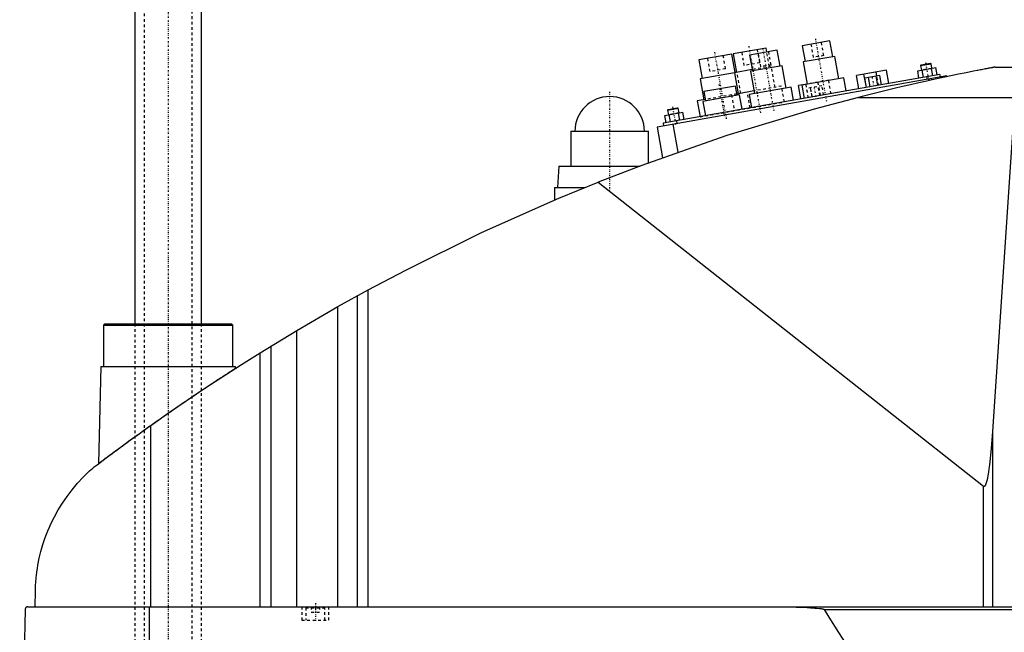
# Model space of a CAD drawing. Extents: x -706 to 181, y -1 to 1086.
# Tile 3 of 5: x -706 to -338, y 560 to 789. Entities that reach past the tile are written whole.
import ezdxf

# ---------------------------------------------------------------- set-up
doc = ezdxf.new("R2010")
doc.units = 0
doc.linetypes.add('CENTER', pattern=[1.5, 0.45, -0.5, 0.05, -0.5])
doc.linetypes.add('DASHED', pattern=[2, 1, -1])
for name, color, linetype in [('AM_0', 7, 'CONTINUOUS'), ('AM_3', 7, 'DASHED'), ('AM_7', 7, 'CENTER')]:
    doc.layers.add(name, color=color, linetype=linetype)

msp = doc.modelspace()

# ---------------------------------------------------------------- linework, layer by layer
at = {"layer": 'AM_0', "color": 7, "linetype": 'CONTINUOUS'}
for p, q in [((-662.5, 1038.5), (-662.5, 675.5)), ((-637.5, 675.5), (-637.5, 1038.5)), ((-402.65, 781.29), (-412.99, 779.47)), ((-401.61, 775.39), (-402.65, 781.29)), ((-426.55, 778.6), (-438.86, 776.43)), ((-422.35, 777.82), (-432.69, 776)), ((-426.29, 777.13), (-426.55, 778.6)), ((-421.3, 771.91), (-422.35, 777.82)), ((-412.99, 779.47), (-411.95, 773.56)), ((-439.35, 776.35), (-451.66, 774.18)), ((-451.66, 774.18), (-450.44, 767.28)), ((-438.13, 769.45), (-439.35, 776.35)), ((-438.86, 776.43), (-437.64, 769.54)), ((-432.69, 776), (-431.65, 770.09)), ((-400.87, 775.52), (-412.69, 773.43)), ((-412.69, 773.43), (-411.21, 765.06)), ((-399.39, 767.15), (-400.87, 775.52)), ((-368.58, 772.37), (-365.14, 772.98)), ((-364.85, 772.78), (-365.14, 772.98)), ((-438.37, 769.41), (-451.18, 767.15)), ((-431.73, 770.58), (-438.38, 769.41)), ((-438.38, 769.41), (-436.99, 761.53)), ((-420.57, 772.04), (-432.38, 769.96)), ((-432.38, 769.96), (-430.91, 761.59)), ((-419.09, 763.67), (-420.57, 772.04)), ((-381.49, 770.4), (-392.71, 768.42)), ((-385.14, 768.14), (-385.42, 769.71)), ((-380.6, 765.38), (-381.49, 770.4)), ((-369.87, 770.12), (-363.05, 771.32)), ((-369.39, 767.36), (-369.87, 770.12)), ((-368.79, 772.08), (-364.85, 772.78)), ((-368.58, 772.37), (-368.79, 772.08)), ((-368.79, 772.08), (-368.48, 770.36)), ((-367.68, 767.66), (-368.17, 770.42)), ((-364.54, 771.06), (-364.85, 772.78)), ((-364.27, 768.26), (-364.75, 771.02)), ((-362.56, 768.56), (-363.05, 771.32)), ((-340.94, 771.5), (-213.33, 771.5)), ((-358.96, 768.18), (-467.29, 749.08)), ((-361.6, 768.73), (-465, 750.5)), ((-451.18, 767.15), (-449.79, 759.27)), ((-397.42, 767.49), (-413.18, 764.71)), ((-396.56, 762.57), (-397.42, 767.49)), ((-391.83, 763.4), (-392.71, 768.42)), ((-389.06, 763.89), (-389.95, 768.91)), ((-383.98, 768.34), (-389.67, 767.34)), ((-389.06, 763.89), (-389.67, 767.34)), ((-387.64, 764.14), (-388.24, 767.59)), ((-384.79, 764.64), (-385.4, 768.09)), ((-383.37, 764.89), (-383.98, 768.34)), ((-366.52, 767.86), (-366.35, 766.88)), ((-364.87, 767.14), (-364.78, 766.64)), ((-361.6, 768.73), (-361.42, 767.75)), ((-358.96, 768.18), (-358.91, 767.91)), ((-438, 764.4), (-449.82, 762.32)), ((-449.82, 762.32), (-449.21, 758.87)), ((-437.4, 760.95), (-438, 764.4)), ((-431.08, 762.57), (-437.49, 761.44)), ((-417.12, 764.02), (-432.88, 761.24)), ((-416.25, 759.1), (-417.12, 764.02)), ((-411.23, 765.16), (-414.38, 764.6)), ((-413.49, 759.58), (-414.38, 764.6)), ((-413.18, 764.71), (-412.31, 759.79)), ((-411.6, 764.99), (-411.61, 765.09)), ((-449.31, 759.36), (-452.25, 758.84)), ((-452.25, 758.84), (-451.21, 752.93)), ((-436.41, 761.13), (-450.2, 758.69)), ((-450.2, 758.69), (-449.24, 753.28)), ((-435.46, 755.71), (-436.41, 761.13)), ((-432.88, 761.24), (-432.01, 756.32)), ((-392.03, 760.16), (-333.43, 760.16)), ((-341.83, 635.23), (-333.43, 760.16)), ((-464.41, 753.44), (-457.59, 754.64)), ((-463.33, 755.41), (-459.39, 756.1)), ((-463.12, 755.7), (-463.33, 755.41)), ((-463.33, 755.41), (-463.02, 753.69)), ((-463.12, 755.7), (-459.68, 756.31)), ((-459.39, 756.1), (-459.68, 756.31)), ((-459.08, 754.38), (-459.39, 756.1)), ((-457.1, 751.89), (-457.59, 754.64)), ((-463.93, 750.69), (-464.41, 753.44)), ((-462.22, 750.99), (-462.71, 753.74)), ((-460.08, 751.37), (-459.9, 750.38)), ((-458.81, 751.59), (-459.3, 754.34)), ((-499.5, 747.5), (-499.5, 734.5)), ((-499.5, 747.5), (-470.5, 747.5)), ((-470.5, 735.67), (-470.5, 747.5)), ((-467.29, 749.08), (-465.26, 737.59)), ((-461.38, 750.12), (-459.53, 739.63)), ((-504, 734.5), (-504.5, 726.5)), ((-504, 734.5), (-473.65, 734.5)), ((-505.65, 726.5), (-505.65, 721.73)), ((-505.65, 726.5), (-494.16, 726.5)), ((-489.33, 728.44), (-345.22, 614.75)), ((-586.56, 681.89), (-575.22, 688.17)), ((-575.22, 569.6), (-575.22, 688.17)), ((-579.22, 569.6), (-579.22, 685.98)), ((-601.96, 672.97), (-586.56, 681.89)), ((-586.56, 569.6), (-586.56, 681.89)), ((-673.67, 675.5), (-674.17, 675)), ((-674.17, 675), (-674.17, 659.5)), ((-674.17, 675), (-625.83, 675)), ((-673.67, 675.5), (-626.33, 675.5)), ((-625.83, 675), (-626.33, 675.5)), ((-625.83, 659.5), (-625.83, 675)), ((-615.65, 664.64), (-601.96, 672.97)), ((-601.96, 569.6), (-601.96, 672.97)), ((-611.52, 569.6), (-611.52, 667.2)), ((-615.65, 569.6), (-615.65, 664.64)), ((-675.17, 659.5), (-676.04, 623.15)), ((-675.17, 659.5), (-624.83, 659.5)), ((-624.81, 658.86), (-624.83, 659.5)), ((-656.53, 569.6), (-656.53, 637.45)), ((-341.83, 569.6), (-341.83, 635.23)), ((-345.22, 569.6), (-345.22, 614.75)), ((-699.77, 569.6), (-699.63, 575.62)), ((-703.45, 568.63), (-705.5, 487.5)), ((-702.45, 569.6), (-132.05, 569.6)), ((-657.01, 487.5), (-657.01, 569.6)), ((-404.88, 568.63), (-188.61, 568.63))]:
    msp.add_line(p, q, dxfattribs=at)
for points in [[(-340.94, 771.5, 0), (-340.94, 771.5, 0), (-340.94, 771.5, 0), (-340.94, 771.5, 0), (-340.95, 771.5, 0), (-340.95, 771.5, 0), (-340.96, 771.49, 0), (-340.98, 771.49, 0), (-341, 771.49, 0), (-341.02, 771.48, 0), (-341.04, 771.48, 0), (-341.05, 771.48, 0), (-341.06, 771.48, 0), (-341.09, 771.47, 0), (-341.12, 771.47, 0), (-341.15, 771.46, 0), (-341.19, 771.45, 0), (-341.22, 771.45, 0), (-341.24, 771.44, 0), (-341.26, 771.44, 0), (-341.3, 771.43, 0), (-341.35, 771.42, 0), (-341.37, 771.42, 0), (-341.39, 771.41, 0), (-341.44, 771.41, 0), (-341.48, 771.4, 0), (-341.51, 771.39, 0), (-341.53, 771.39, 0), (-341.58, 771.38, 0), (-341.64, 771.37, 0), (-341.69, 771.36, 0), (-341.74, 771.35, 0), (-341.8, 771.34, 0), (-341.83, 771.33, 0), (-341.86, 771.33, 0), (-341.91, 771.32, 0), (-341.97, 771.31, 0), (-342.03, 771.29, 0), (-342.08, 771.28, 0), (-342.14, 771.27, 0), (-342.17, 771.27, 0), (-342.2, 771.26, 0), (-342.26, 771.25, 0), (-342.32, 771.24, 0), (-342.53, 771.2, 0), (-342.91, 771.13, 0), (-343.31, 771.05, 0), (-343.52, 771.01, 0), (-343.73, 770.97, 0), (-344.16, 770.89, 0), (-344.6, 770.8, 0), (-345.06, 770.71, 0), (-345.52, 770.63, 0), (-345.99, 770.53, 0), (-346.22, 770.49, 0), (-346.46, 770.44, 0), (-346.93, 770.35, 0), (-347.41, 770.26, 0), (-347.64, 770.21, 0), (-349.05, 769.93, 0), (-351.78, 769.39, 0), (-354.59, 768.81, 0), (-357.47, 768.21, 0), (-360.41, 767.59, 0), (-363.39, 766.95, 0), (-364.9, 766.62, 0), (-366.41, 766.28, 0), (-369.46, 765.6, 0), (-372.52, 764.91, 0), (-375.58, 764.19, 0), (-378.64, 763.47, 0), (-381.68, 762.74, 0), (-383.19, 762.37, 0), (-384.69, 762.01, 0), (-387.67, 761.27, 0), (-390.59, 760.53, 0), (-392.03, 760.16, 0)], [(-392.03, 760.16, 0), (-408.52, 755.74, 0), (-441.19, 745.86, 0), (-473.4, 734.59, 0), (-489.33, 728.44, 0)], [(-575.22, 688.17, 0), (-561.24, 695.59, 0), (-532.87, 709.58, 0), (-503.96, 722.45, 0), (-489.33, 728.44, 0)], [(-656.53, 637.45, 0), (-649.84, 642.16, 0), (-636.3, 651.36, 0), (-622.58, 660.29, 0), (-615.65, 664.64, 0)], [(-678.19, 621.52, 0), (-677.65, 621.93, 0), (-676.56, 622.75, 0), (-675.45, 623.59, 0), (-674.89, 624.01, 0), (-674.33, 624.44, 0), (-673.19, 625.3, 0), (-672.03, 626.16, 0), (-670.86, 627.04, 0), (-669.67, 627.92, 0), (-668.47, 628.81, 0), (-667.86, 629.26, 0), (-667.25, 629.7, 0), (-666.03, 630.6, 0), (-664.79, 631.51, 0), (-663.54, 632.42, 0), (-662.29, 633.33, 0), (-661.02, 634.24, 0), (-660.38, 634.7, 0), (-659.75, 635.16, 0), (-658.46, 636.08, 0), (-657.18, 637, 0), (-656.53, 637.45, 0)], [(-345.22, 614.75, 0), (-345.21, 614.75, 0), (-345.21, 614.75, 0), (-345.2, 614.74, 0), (-345.2, 614.74, 0), (-345.2, 614.74, 0), (-345.19, 614.73, 0), (-345.19, 614.73, 0), (-345.18, 614.73, 0), (-345.17, 614.72, 0), (-345.17, 614.72, 0), (-345.17, 614.72, 0), (-345.16, 614.71, 0), (-345.16, 614.71, 0), (-345.15, 614.71, 0), (-345.15, 614.71, 0), (-345.14, 614.7, 0), (-345.14, 614.7, 0), (-345.13, 614.7, 0), (-345.13, 614.7, 0), (-345.12, 614.69, 0), (-345.12, 614.69, 0), (-345.12, 614.69, 0), (-345.11, 614.69, 0), (-345.11, 614.69, 0), (-345.1, 614.68, 0), (-345.1, 614.68, 0), (-345.1, 614.68, 0), (-345.09, 614.68, 0), (-345.08, 614.68, 0), (-345.08, 614.68, 0), (-345.07, 614.68, 0), (-345.07, 614.67, 0), (-345.07, 614.67, 0), (-345.06, 614.67, 0), (-345.06, 614.67, 0), (-345.05, 614.67, 0), (-345.05, 614.67, 0), (-345.04, 614.67, 0), (-345.03, 614.67, 0), (-345.03, 614.67, 0), (-345.03, 614.67, 0), (-345.02, 614.67, 0), (-345.02, 614.67, 0), (-345.01, 614.67, 0), (-345.01, 614.67, 0), (-345, 614.67, 0), (-345, 614.67, 0), (-344.99, 614.67, 0), (-344.99, 614.67, 0), (-344.98, 614.67, 0), (-344.98, 614.67, 0), (-344.97, 614.67, 0), (-344.97, 614.67, 0), (-344.96, 614.67, 0), (-344.96, 614.67, 0), (-344.96, 614.67, 0), (-344.95, 614.67, 0), (-344.94, 614.67, 0), (-344.94, 614.67, 0), (-344.93, 614.67, 0), (-344.93, 614.68, 0), (-344.93, 614.68, 0), (-344.92, 614.68, 0), (-344.92, 614.68, 0), (-344.91, 614.68, 0), (-344.91, 614.68, 0), (-344.9, 614.68, 0), (-344.9, 614.68, 0), (-344.9, 614.69, 0), (-344.89, 614.69, 0), (-344.89, 614.69, 0), (-344.88, 614.69, 0), (-344.88, 614.69, 0), (-344.87, 614.7, 0), (-344.87, 614.7, 0), (-344.86, 614.7, 0), (-344.86, 614.7, 0), (-344.85, 614.7, 0), (-344.85, 614.71, 0), (-344.84, 614.71, 0), (-344.84, 614.71, 0), (-344.83, 614.72, 0), (-344.83, 614.72, 0), (-344.83, 614.72, 0), (-344.82, 614.72, 0), (-344.81, 614.73, 0), (-344.81, 614.73, 0), (-344.8, 614.74, 0), (-344.8, 614.74, 0), (-344.79, 614.74, 0), (-344.79, 614.74, 0), (-344.79, 614.75, 0), (-344.78, 614.75, 0), (-344.78, 614.76, 0), (-344.77, 614.76, 0), (-344.76, 614.77, 0), (-344.76, 614.77, 0), (-344.76, 614.77, 0), (-344.75, 614.78, 0), (-344.75, 614.78, 0), (-344.73, 614.8, 0), (-344.71, 614.82, 0), (-344.69, 614.84, 0), (-344.66, 614.88, 0), (-344.63, 614.92, 0), (-344.61, 614.94, 0), (-344.59, 614.97, 0), (-344.56, 615.02, 0), (-344.52, 615.08, 0), (-344.51, 615.11, 0), (-344.49, 615.14, 0), (-344.46, 615.2, 0), (-344.42, 615.27, 0), (-344.39, 615.34, 0), (-344.36, 615.42, 0), (-344.32, 615.5, 0), (-344.31, 615.54, 0), (-344.29, 615.59, 0), (-344.26, 615.67, 0), (-344.22, 615.77, 0), (-344.11, 616.13, 0), (-343.91, 616.86, 0), (-343.71, 617.73, 0), (-343.52, 618.75, 0), (-343.42, 619.32, 0), (-343.32, 619.92, 0), (-343.13, 621.22, 0), (-342.95, 622.66, 0), (-342.32, 628.77, 0), (-341.83, 635.23, 0)], [(-699.63, 575.62, 0), (-699.63, 575.9, 0), (-699.61, 576.44, 0), (-699.59, 576.97, 0), (-699.58, 577.22, 0), (-699.56, 577.47, 0), (-699.53, 577.96, 0), (-699.5, 578.44, 0), (-699.47, 578.91, 0), (-699.43, 579.37, 0), (-699.39, 579.83, 0), (-699.37, 580.05, 0), (-699.35, 580.27, 0), (-699.31, 580.72, 0), (-699.26, 581.15, 0), (-699.07, 582.67, 0), (-698.88, 583.94, 0), (-698.67, 585.21, 0), (-698.16, 587.76, 0), (-697.54, 590.32, 0), (-696.8, 592.89, 0), (-695.93, 595.48, 0), (-694.93, 598.07, 0), (-694.38, 599.37, 0), (-693.8, 600.67, 0), (-692.52, 603.27, 0), (-691.09, 605.85, 0), (-689.52, 608.41, 0), (-687.8, 610.92, 0), (-685.93, 613.4, 0), (-684.94, 614.61, 0), (-683.91, 615.81, 0), (-681.74, 618.15, 0), (-679.41, 620.42, 0), (-678.19, 621.52, 0)], [(-702.45, 569.6, 0), (-702.48, 569.6, 0), (-702.54, 569.6, 0), (-702.61, 569.59, 0), (-702.64, 569.58, 0), (-702.67, 569.57, 0), (-702.74, 569.56, 0), (-702.8, 569.54, 0), (-702.86, 569.51, 0), (-702.93, 569.48, 0), (-702.99, 569.44, 0), (-703.02, 569.42, 0), (-703.05, 569.4, 0), (-703.1, 569.36, 0), (-703.16, 569.3, 0), (-703.21, 569.24, 0), (-703.27, 569.18, 0), (-703.3, 569.13, 0), (-703.3, 569.12, 0), (-703.31, 569.11, 0), (-703.32, 569.1, 0), (-703.32, 569.09, 0), (-703.33, 569.08, 0), (-703.34, 569.06, 0), (-703.34, 569.05, 0), (-703.35, 569.04, 0), (-703.35, 569.03, 0), (-703.36, 569.01, 0), (-703.37, 569, 0), (-703.37, 568.99, 0), (-703.38, 568.97, 0), (-703.39, 568.95, 0), (-703.39, 568.93, 0), (-703.4, 568.91, 0), (-703.41, 568.89, 0), (-703.41, 568.88, 0), (-703.41, 568.87, 0), (-703.42, 568.84, 0), (-703.43, 568.82, 0), (-703.43, 568.79, 0), (-703.43, 568.78, 0), (-703.43, 568.77, 0), (-703.44, 568.77, 0), (-703.44, 568.77, 0), (-703.44, 568.76, 0), (-703.44, 568.76, 0), (-703.44, 568.75, 0), (-703.44, 568.75, 0), (-703.44, 568.74, 0), (-703.44, 568.74, 0), (-703.44, 568.74, 0), (-703.44, 568.73, 0), (-703.44, 568.73, 0), (-703.44, 568.72, 0), (-703.44, 568.72, 0), (-703.44, 568.72, 0), (-703.44, 568.71, 0), (-703.44, 568.71, 0), (-703.44, 568.71, 0), (-703.44, 568.7, 0), (-703.45, 568.7, 0), (-703.45, 568.69, 0), (-703.45, 568.69, 0), (-703.45, 568.68, 0), (-703.45, 568.68, 0), (-703.45, 568.67, 0), (-703.45, 568.67, 0), (-703.45, 568.67, 0), (-703.45, 568.66, 0), (-703.45, 568.65, 0), (-703.45, 568.65, 0), (-703.45, 568.64, 0), (-703.45, 568.64, 0), (-703.45, 568.64, 0), (-703.45, 568.63, 0), (-703.45, 568.63, 0), (-703.45, 568.63, 0)], [(-425.92, 569.6, 0), (-422.51, 569.59, 0), (-415.33, 569.45, 0), (-411.14, 569.3, 0), (-409.97, 569.24, 0), (-408.82, 569.17, 0), (-408.26, 569.13, 0), (-407.7, 569.09, 0), (-406.58, 568.98, 0), (-405.89, 568.9, 0), (-405.7, 568.87, 0), (-405.5, 568.83, 0), (-405.41, 568.82, 0), (-405.31, 568.8, 0), (-405.21, 568.77, 0), (-405.18, 568.76, 0), (-405.15, 568.76, 0), (-405.13, 568.75, 0), (-405.12, 568.75, 0), (-405.09, 568.74, 0), (-405.06, 568.73, 0), (-405.03, 568.72, 0), (-405, 568.71, 0), (-404.97, 568.69, 0), (-404.95, 568.69, 0), (-404.95, 568.68, 0), (-404.94, 568.68, 0), (-404.94, 568.68, 0), (-404.94, 568.68, 0), (-404.94, 568.68, 0), (-404.93, 568.67, 0), (-404.93, 568.67, 0), (-404.92, 568.67, 0), (-404.92, 568.66, 0), (-404.91, 568.66, 0), (-404.91, 568.66, 0), (-404.91, 568.66, 0), (-404.9, 568.66, 0), (-404.9, 568.65, 0), (-404.9, 568.65, 0), (-404.89, 568.65, 0), (-404.89, 568.64, 0), (-404.89, 568.64, 0), (-404.89, 568.64, 0), (-404.88, 568.63, 0), (-404.88, 568.63, 0), (-404.88, 568.63, 0), (-404.88, 568.63, 0), (-404.88, 568.63, 0), (-404.88, 568.63, 0), (-404.88, 568.63, 0), (-404.88, 568.63, 0), (-404.88, 568.63, 0)], [(-404.88, 568.63, 0), (-403.09, 565.7, 0), (-399.5, 559.96, 0), (-395.91, 554.39, 0), (-394.12, 551.66, 0), (-392.33, 548.98, 0), (-388.74, 543.72, 0), (-385.15, 538.63, 0), (-381.57, 533.7, 0), (-377.98, 528.92, 0), (-374.39, 524.31, 0), (-372.6, 522.07, 0), (-370.81, 519.86, 0), (-367.22, 515.57, 0), (-363.63, 511.44, 0), (-360.05, 507.47, 0), (-356.46, 503.66, 0), (-352.87, 500.01, 0), (-351.08, 498.24, 0), (-349.28, 496.52, 0), (-345.69, 493.19, 0), (-342.11, 490.02, 0), (-340.31, 488.5, 0)]]:
    msp.add_polyline3d(points, dxfattribs=at)
msp.add_arc((-485, 747.5), 13, 0, 180, dxfattribs=at)
at = {"layer": 'AM_3', "color": 6, "linetype": 'DASHED'}
for p, q in [((-659, 1053.5), (-659, 393.5)), ((-641, 393.5), (-641, 1053.5)), ((-404.98, 775.81), (-405.85, 780.73)), ((-435.66, 777), (-434.79, 772.07)), ((-428.88, 773.12), (-429.75, 778.04)), ((-429.49, 776.56), (-428.62, 771.64)), ((-425.33, 771.71), (-426.29, 777.13)), ((-424.68, 772.33), (-425.55, 777.26)), ((-409.79, 780.04), (-408.92, 775.11)), ((-448.46, 774.74), (-447.59, 769.82)), ((-441.68, 770.86), (-442.55, 775.78)), ((-428.88, 773.12), (-434.79, 772.07)), ((-404.98, 775.81), (-408.92, 775.11)), ((-441.68, 770.86), (-447.59, 769.82)), ((-437.39, 769.58), (-438.37, 769.41)), ((-436, 761.71), (-437.39, 769.58)), ((-424.59, 771.84), (-431.73, 770.58)), ((-424.68, 772.33), (-428.62, 771.64)), ((-423.2, 763.96), (-424.59, 771.84)), ((-364.75, 771.02), (-368.48, 770.36)), ((-403.15, 766.58), (-411.23, 765.16)), ((-406.2, 760.87), (-407.08, 765.89)), ((-402.27, 761.56), (-403.15, 766.58)), ((-388.35, 767.57), (-387.74, 764.12)), ((-384.69, 764.66), (-385.3, 768.11)), ((-384.53, 764.69), (-385.14, 768.14)), ((-433.54, 762.14), (-449.31, 759.36)), ((-432.5, 756.23), (-433.54, 762.14)), ((-420.74, 764.4), (-431.08, 762.57)), ((-419.7, 758.49), (-420.74, 764.4)), ((-410.73, 760.07), (-411.6, 764.99)), ((-405.65, 764.52), (-411.33, 763.52)), ((-410.72, 760.07), (-411.33, 763.52)), ((-410.02, 763.75), (-409.41, 760.3)), ((-409.3, 760.32), (-409.91, 763.77)), ((-406.46, 760.82), (-407.07, 764.27)), ((-406.35, 760.84), (-406.96, 764.29)), ((-405.04, 761.07), (-405.65, 764.52)), ((-451.21, 752.93), (-419.7, 758.49)), ((-437.49, 761.44), (-439.45, 761.1)), ((-439.45, 761.1), (-438.41, 755.19)), ((-459.3, 754.34), (-463.02, 753.69)), ((-465, 750.5), (-464.83, 749.52)), ((-662.5, 675.5), (-662.5, 440.5)), ((-637.5, 440.5), (-637.5, 675.5)), ((-600, 569.6), (-600, 564.6)), ((-598.1, 569.6), (-598.5, 569.2)), ((-598.5, 569.2), (-598.5, 564.6)), ((-598.5, 569.2), (-591.5, 569.2)), ((-596.5, 569.6), (-596.5, 567.6)), ((-596.5, 567.6), (-593.5, 567.6)), ((-595, 569.6), (-595, 567.6)), ((-593.5, 569.6), (-593.5, 567.6)), ((-591.5, 569.2), (-591.9, 569.6)), ((-591.5, 564.6), (-591.5, 569.2)), ((-590, 564.6), (-590, 569.6)), ((-600, 564.6), (-590, 564.6))]:
    msp.add_line(p, q, dxfattribs=at)
msp.add_polyline3d([(-676.04, 623.15, 0), (-676.04, 623.15, 0), (-676.01, 623.17, 0), (-675.96, 623.21, 0), (-675.93, 623.23, 0), (-675.89, 623.26, 0), (-675.78, 623.34, 0), (-675.66, 623.44, 0), (-675.5, 623.55, 0), (-675.32, 623.69, 0), (-675.12, 623.84, 0), (-675.01, 623.93, 0), (-674.89, 624.02, 0), (-674.64, 624.21, 0), (-674.36, 624.41, 0), (-674.06, 624.64, 0), (-673.74, 624.88, 0), (-673.4, 625.14, 0), (-673.22, 625.27, 0), (-673.04, 625.41, 0), (-672.66, 625.7, 0), (-672.26, 625.99, 0), (-672.05, 626.15, 0), (-671.84, 626.3, 0), (-671.41, 626.63, 0), (-670.97, 626.96, 0), (-670.74, 627.12, 0), (-670.51, 627.3, 0), (-670.04, 627.64, 0), (-669.57, 628, 0), (-669.08, 628.35, 0), (-668.59, 628.72, 0), (-668.08, 629.09, 0), (-667.82, 629.28, 0), (-667.56, 629.48, 0), (-667.02, 629.87, 0), (-666.47, 630.28, 0), (-665.91, 630.69, 0), (-665.34, 631.11, 0), (-664.75, 631.54, 0), (-664.45, 631.76, 0), (-664.15, 631.97, 0), (-663.54, 632.42, 0), (-662.93, 632.86, 0), (-662.3, 633.32, 0), (-661.67, 633.78, 0), (-661.02, 634.24, 0), (-660.7, 634.47, 0), (-660.37, 634.71, 0), (-659.72, 635.18, 0), (-659.06, 635.65, 0), (-658.39, 636.13, 0), (-657.73, 636.6, 0), (-657.05, 637.08, 0), (-656.72, 637.32, 0), (-656.38, 637.56, 0), (-655.7, 638.04, 0), (-655.03, 638.52, 0), (-654.35, 639, 0), (-653.67, 639.47, 0), (-653, 639.95, 0), (-652.66, 640.18, 0), (-652.33, 640.42, 0), (-651.66, 640.89, 0), (-651, 641.35, 0), (-650.67, 641.58, 0), (-650.34, 641.81, 0), (-649.68, 642.26, 0), (-649.03, 642.72, 0), (-648.69, 642.95, 0), (-648.36, 643.18, 0), (-647.69, 643.65, 0), (-647.02, 644.11, 0), (-646.34, 644.58, 0), (-645.66, 645.04, 0), (-644.98, 645.51, 0), (-644.64, 645.74, 0), (-644.3, 645.98, 0), (-643.61, 646.44, 0), (-642.93, 646.9, 0), (-642.26, 647.36, 0), (-641.58, 647.82, 0), (-640.91, 648.27, 0), (-640.58, 648.5, 0), (-640.25, 648.72, 0), (-639.59, 649.16, 0), (-638.94, 649.6, 0), (-638.29, 650.03, 0), (-637.66, 650.46, 0), (-637.03, 650.88, 0), (-636.72, 651.09, 0), (-636.41, 651.29, 0), (-635.8, 651.69, 0), (-635.21, 652.09, 0), (-634.62, 652.48, 0), (-634.05, 652.85, 0), (-633.5, 653.22, 0), (-633.22, 653.4, 0), (-632.95, 653.58, 0), (-632.43, 653.92, 0), (-631.91, 654.26, 0), (-631.42, 654.58, 0), (-630.93, 654.9, 0), (-630.46, 655.21, 0), (-630.22, 655.37, 0), (-629.99, 655.52, 0), (-629.53, 655.81, 0), (-629.09, 656.1, 0), (-628.88, 656.24, 0), (-628.67, 656.38, 0), (-628.26, 656.64, 0), (-627.87, 656.89, 0), (-627.68, 657.02, 0), (-627.5, 657.13, 0), (-627.15, 657.36, 0), (-626.82, 657.57, 0), (-626.52, 657.77, 0), (-626.23, 657.95, 0), (-625.98, 658.12, 0), (-625.86, 658.19, 0), (-625.74, 658.27, 0), (-625.53, 658.4, 0), (-625.35, 658.52, 0), (-625.2, 658.62, 0), (-625.07, 658.7, 0), (-624.97, 658.76, 0), (-624.92, 658.79, 0), (-624.89, 658.81, 0), (-624.84, 658.85, 0), (-624.81, 658.86, 0), (-624.81, 658.86, 0)], dxfattribs=at)
at = {"layer": 'AM_7', "color": 4, "linetype": 'CENTER'}
for p, q in [((-650, 1086.5), (-650, 360.5)), ((-408.11, 782.02), (-404, 758.74)), ((-445.82, 777.06), (-441.37, 751.8)), ((-433.02, 779.32), (-428.56, 754.05)), ((-427.81, 778.55), (-423.7, 755.27)), ((-366.96, 773.27), (-365.81, 766.72)), ((-386.18, 764.22), (-386.85, 768.01)), ((-485, 762.2), (-485, 724.8)), ((-444.2, 764.99), (-442.04, 752.74)), ((-407.85, 760.4), (-408.52, 764.19)), ((-461.51, 756.59), (-460.35, 750.04)), ((-498.65, 747.5), (-471.35, 747.5)), ((-650, 700.5), (-650, 370.5)), ((-595, 570.9), (-595, 564.3))]:
    msp.add_line(p, q, dxfattribs=at)

doc.saveas('drawing.dxf')
